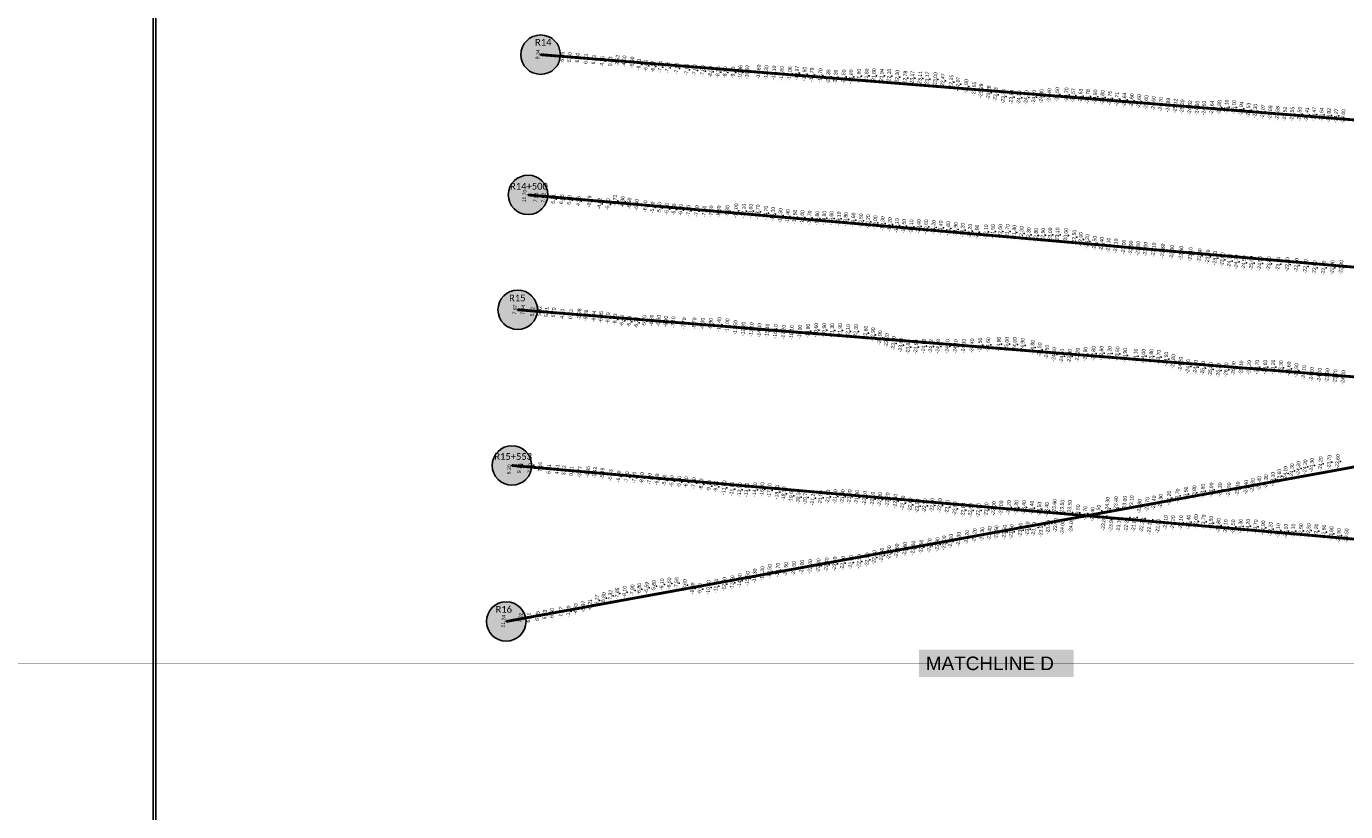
# Model space of a CAD drawing. Header units: feet. Extents: x 850675 to 1077306, y 463961 to 606658.
# Tile 66 of 77: x 943416 to 948096, y 580980 to 583767. Entities that reach past the tile are written whole.
import ezdxf
from ezdxf.enums import TextEntityAlignment as Align

# ---------------------------------------------------------------- set-up
doc = ezdxf.new("R2010")
doc.units = ezdxf.units.FT
doc.header["$MEASUREMENT"] = 0
doc.header["$XCLIPFRAME"] = 0
doc.header["$PDSIZE"] = 100
doc.linetypes.add('DASHED', pattern=[0.75, 0.5, -0.25])
for name, color, linetype in [('Circle', 253, 'Continuous'), ('ELEV8', 7, 'Continuous'), ('MATCHLINE', 7, 'DASHED'), ('Plan', 150, 'Continuous'), ('POINTS8', 7, 'Continuous'), ('Text', 255, 'Continuous')]:
    doc.layers.add(name, color=color, linetype=linetype)
doc.layers.add('MrSID', color=251, linetype='Continuous', transparency=0.2)
doc.styles.add('Legend', font='calibri.ttf')
doc.styles.add('MM-STANDARD', font='txt', dxfattribs={"height": 1})
doc.styles.get("Standard").update_dxf_attribs({"font": 'simplex.shx'})
picture_1 = doc.add_image_def('image8.sid', size_in_pixel=(6313, 6971))
picture_2 = doc.add_image_def('image10.sid', size_in_pixel=(6310, 6968))
picture_3 = doc.add_image_def('image11.jpg', size_in_pixel=(1570, 944))

# ---------------------------------------------------------------- blocks, each defined once
blk = doc.blocks.new('circle-block')
at = {"layer": 'Circle'}
h = blk.add_hatch(color=256, dxfattribs=at)
h.dxf.hatch_style = 1
edge = h.paths.add_edge_path()
edge.add_arc((945749.99, 597641.21), 70, 0, 360)
blk.add_circle((945749.99, 597641.21), 70, dxfattribs=at)

msp = doc.modelspace()

# ---------------------------------------------------------------- linework, layer by layer
at = {"layer": 'MATCHLINE', "color": 1, "const_width": 1, "flags": 128}
msp.add_lwpolyline([(963828.314, 581506.6865), (899094.3378, 581506.6865)], dxfattribs=at)
at = {"layer": 'Plan', "const_width": 10}
for points in [[(945240.29, 583666.58), (948233.3775, 583426.3791)], [(945195.49, 583168.89), (948184.0834, 582907.4214)], [(945158.81, 582761.29), (948152.0257, 582521.0701)], [(945118.32, 581655.1), (948140.4934, 582206.0381)], [(945138.58, 582208.66), (948131.0067, 581946.856)]]:
    msp.add_lwpolyline(points, dxfattribs=at)
at = {"layer": 'POINTS8', "color": 250, "linetype": 'Continuous', "lineweight": 0, "transparency": 33554687}
for p in [(945240.29, 583666.58, 9.34), (945327.189, 583658.516, 6.258), (945353.081, 583656.955, 5.601), (945380.842, 583655.27, 6.398), (945411.112, 583650.447, 6.534), (945438.131, 583648.521, 6.209), (945468.651, 583643.855, 4.157), (945497.303, 583641.777, 0.827), (945522.217, 583644.781, -2.519), (945546.76, 583642.488, -4.596), (945574.6281, 583638.5622, -5.8045), (945598.9233, 583631.3629, -6.231), (945623.8049, 583626.5038, -6.6012), (945649.001, 583624.1046, -6.9714), (945674.3202, 583622.6718, -7.3415), (945699.5712, 583620.3859, -7.7077), (945732.76, 583616.96, -7.8), (945768.49, 583613.02, -7.6), (945796.26, 583610.64, -7.6), (945824.66, 583608.01, -7.8), (945852.43, 583605.4, -8), (945879.2494, 583604.0696, -8.3593), (945904.38, 583603.57, -8.9), (945932.74, 583603.04, -9.2), (945957.9006, 583603.4671, -10.0604), (945983.1922, 583604.9234, -10.971), (946023.23, 583605.24, -11.6), (946050.12, 583603.12, -12.3), (946077.7, 583601.57, -13.1), (946105.49, 583599.73, -13.8), (946133.8027, 583598.9348, -15.0632), (946159.0855, 583600.7182, -16.9741), (946185.45, 583597.47, -17.6), (946211.6006, 583594.5205, -18.7941), (946241.75, 583592.12, -19.7), (946432.07, 583591.91, -21.8), (946270.5186, 583588.166, -20.3474), (946296.16, 583587.18, -21.2), (946324.38, 583587.79, -21.5), (946351.02, 583587.69, -21.8), (946378.63, 583590.38, -21.8), (946406.34, 583590.95, -21.8), (946459.9553, 583591.5164, -21.9387), (946485.92, 583590.49, -22.1), (946514.69, 583586.27, -22.3), (946543.0066, 583583.0522, -22.7818), (946568.3135, 583582.9651, -23.1672), (946595.8451, 583581.9632, -23.1109), (946620.9757, 583580.2361, -23.1685), (946649.8, 583578.03, -23), (946676.8312, 583573.7958, -22.4733), (946706.2551, 583568.7332, -22.1532), (946730.6675, 583561.894, -22.0658), (946759.4, 583553.16, -21.9), (946787.7018, 583544.5988, -22.5467), (946812.1913, 583538.0461, -23.2828), (946838.9785, 583531.0582, -23.2752), (946863.4787, 583524.5302, -23.2299), (946891.48, 583518.4, -23.3), (946920.2639, 583515.5603, -23.8756), (946946.83, 583513.56, -24.3), (946972.54, 583514.02, -24.2), (946999.86, 583515.62, -24.2), (947026.1, 583518.34, -24.3), (947054.04, 583521.01, -24.4), (947082.19, 583524.75, -24.5), (947114.9, 583524.04, -24.7), (947138.9319, 583521.2701, -24.5681), (947164.929, 583519.6197, -24.6281), (947190.9095, 583517.7215, -24.7831), (947216.9333, 583516.6984, -24.8), (947242.893, 583514.5903, -24.8), (947268.7667, 583511.6096, -24.7631), (947294.5977, 583508.2391, -24.7056), (947320.5453, 583505.9606, -24.6354), (947346.4446, 583503.2225, -24.6), (947372.2812, 583499.895, -24.6), (947398.1246, 583496.6216, -24.6), (947423.9785, 583493.4318, -24.6), (947449.8076, 583490.0474, -24.6984), (947475.6728, 583486.9856, -24.8917), (947501.6023, 583484.4828, -25.1156), (947525.9, 583481.15, -25.3), (947553.2875, 583478.3828, -24.8241), (947579.2837, 583476.8894, -24.6), (947603.4, 583476.6, -24.6), (947631.3687, 583477.413, -24.6405), (947657.3735, 583478.8126, -24.875), (947683.335, 583480.6667, -25.1), (947709.3572, 583479.4638, -25.1), (947734.953, 583474.625, -24.9374), (947760.5597, 583469.8394, -24.5295), (947785.05, 583466.07, -24.3), (947812.251, 583463.5577, -24.0673), (947838.0603, 583460.0616, -23.8919), (947863.9965, 583457.6534, -23.5812), (947889.9778, 583455.7633, -23.5196), (947916.005, 583455.3359, -23.5489), (947942.039, 583455.0443, -23.5524), (947968.0388, 583453.6047, -23.4053), (947994.067, 583454.6702, -23.4723), (948020.0213, 583453.4839, -23.6418), (948045.9486, 583450.9867, -23.9194), (948071.9232, 583449.0057, -24.2654), (945195.49, 583168.89, 11.7), (945236.002, 583164.338, 7.613), (945262.459, 583163.25, 7.019), (945295.541, 583154.18, 6.507), (945324.808, 583152.752, 6.656), (945351.997, 583150.472, 6.631), (945384.327, 583146.372, 4.56), (945422.313, 583145.221, -0.79), (945458.718, 583137.096, -4.824), (945488.446, 583135.385, -5.304), (945513.828, 583148.345, -5.733), (945540.28, 583143.81, -6.3), (945564.63, 583137.95, -6.5), (945590.46, 583133.31, -6.4), (945620.99, 583128.15, -6.1), (945646.84, 583123.92, -5.9), (945671.17, 583121.98, -5.3), (945698.03, 583118.82, -5.4), (945723.08, 583116.79, -5.5), (945747.37, 583114.88, -6.2), (945773.74, 583112.3, -7), (945803.97, 583110.95, -7.5), (945830.73, 583109.44, -7.6), (945854.85, 583109.93, -7.6), (945881.9, 583109.85, -8.3), (945912.59, 583111.33, -9.8), (945943.09, 583112.18, -11), (945970.48, 583111.02, -12.1), (945995.27, 583110.92, -13), (946019.97, 583108.54, -13.7), (946048.56, 583104.22, -14.7), (946073.64, 583100.16, -15.3), (946100.3, 583095.4, -16.3), (946125.99, 583092.54, -17.4), (946151.55, 583090.23, -18.5), (946177.83, 583088.75, -19.6), (946203.43, 583086.97, -19.7), (946230.73, 583085.64, -19.8), (946255.64, 583086.26, -19.8), (946281.08, 583085.42, -19.6), (946307.02, 583083.59, -19.1), (946331.98, 583081.83, -18.8), (946359.02, 583079.77, -19.6), (946385.67, 583076.95, -20.5), (946411.21, 583073.59, -20.2), (946436.85, 583070.01, -19), (946462.46, 583066.88, -19.3), (946488.44, 583063.4, -19.2), (946513.17, 583060.04, -19.1), (946538.17, 583057.61, -19.5), (946564.74, 583055.54, -20.1), (946590.78, 583056.26, -20.4), (946617.05, 583055.66, -20.6), (946643.35, 583053.78, -21.2), (946668.92, 583051.85, -21.4), (946695.2, 583049.53, -21.8), (946721.9, 583046.39, -21.9), (946746.85, 583043.84, -22.2), (946772.48, 583039.93, -22.2), (946797.76, 583037.12, -21.9), (946829.14, 583037.93, -22.1), (946853.79, 583038.99, -21.5), (946880.09, 583039.53, -22), (946905.85, 583038.83, -21.7), (946930.25, 583036.07, -21.8), (946955.66, 583031.67, -22.3), (946981.03, 583027.42, -22.3), (947007.06, 583025.08, -22.8), (947031.73, 583025.53, -22.9), (947057.12, 583026.74, -23), (947082.97, 583027.05, -23.1), (947113.23, 583025.28, -23), (947142.99, 583018.88, -22.5), (947165.71, 583010.46, -22.9), (947188.85, 583003.32, -23.2), (947214.78, 582997.38, -23.5), (947239.92, 582993.5, -23.4), (947263.98, 582990.74, -23.1), (947290.26, 582987.81, -23.1), (947318.28, 582983.66, -23), (947343.74, 582980.44, -22.9), (947369.23, 582978.26, -22.8), (947395.51, 582975.88, -23), (947424.38, 582973.56, -23.1), (947456.88, 582969.95, -22.8), (947489.22, 582965.14, -22.9), (947522.01, 582961.56, -22.4), (947554.73, 582957.52, -23.1), (947587.52, 582953.1, -23.3), (947617.08, 582948.7, -23), (947642.4, 582944.32, -23), (947668.1, 582938.94, -23.6), (947693.41, 582934.1, -24.3), (947718.06, 582930.84, -24.7), (947744.43, 582928.14, -24.5), (947771.58, 582926.22, -25), (947801.1, 582925.5, -24.5), (947833.6, 582924.35, -23.8), (947866.08, 582923.42, -23.4), (947898.83, 582921.56, -22.6), (947931.18, 582918.94, -22.3), (947963.18, 582914.97, -22.8), (947995.28, 582910.54, -22.6), (948027.1, 582909.51, -22.6), (948058.45, 582910.56, -22.9), (948089.79, 582911.35, -22.9), (945158.81, 582761.29, 7.87), (945187.351, 582760.301, 7.036), (945220.556, 582754.157, 5.82), (945246.872, 582756.37, 5.317), (945271.783, 582752.535, 5.407), (945296.251, 582750.966, 5.702), (945327.445, 582746.442, 4.101), (945357.648, 582744.567, 0.83), (945387.06, 582744.494, -2.979), (945410.767, 582740.725, -5.859), (945439.149, 582736.823, -6.936), (945463.8481, 582735.2972, -6.9499), (945488.8376, 582730.9801, -6.7891), (945513.8329, 582726.7093, -6.63), (945538.6548, 582721.5701, -6.4801), (945563.7875, 582718.5288, -6.3444), (945589.55, 582715.21, -6.2), (945617.37, 582721.04, -5.7), (945643.61, 582722.7, -6.2), (945668.37, 582721.89, -6.6), (945694.07, 582718.66, -6.9), (945720.63, 582716.59, -7.1), (945758.46, 582712.43, -7.7), (945795.07, 582712.41, -8.7), (945824.2, 582711.74, -9.3), (945853.29, 582710.75, -9.8), (945883.08, 582708.82, -10.4), (945911.95, 582704.46, -11), (945940.56, 582697.96, -11.5), (945968.97, 582692.65, -12.2), (945997.59, 582690.57, -13.1), (946025.79, 582688.43, -14), (946053.66, 582685.78, -15.1), (946082.68, 582684.16, -16.1), (946111.41, 582681.45, -17.2), (946140.04, 582679.85, -18.1), (946169.54, 582681.91, -19), (946198.26, 582685.54, -19.8), (946226.75, 582688.35, -20.6), (946255.49, 582688.32, -20.9), (946283.66, 582688.02, -21.3), (946311.59, 582687.65, -21.9), (946339.89, 582683.88, -22.1), (946367.91, 582684.18, -22.3), (946402.96, 582678.55, -22.6), (946428.78, 582672.66, -22.9), (946452.89, 582661.96, -22.9), (946477.03, 582651.76, -23.2), (946501.7, 582642.05, -23.5), (946527.4, 582635.44, -23.6), (946553.97, 582628.08, -23.8), (946581.34, 582629.13, -23.9), (946608.92, 582632.57, -24), (946634.2502, 582631.0535, -24.0247), (946659.5279, 582630.7169, -24.0811), (946692.53, 582630.84, -24.1), (946721.57, 582630.37, -24.1), (946750.36, 582631.96, -24.3), (946780.18, 582633.12, -24.4), (946808.71, 582635.94, -24.5), (946837.29, 582637.28, -24.6), (946874.96, 582639.36, -24.9), (946903.15, 582638.65, -25), (946931.54, 582637.68, -24.9), (946959.35, 582634.53, -24.9), (946994.76, 582627.64, -24.8), (947019.81, 582618.99, -24.5), (947045.6, 582610.77, -24.5), (947071.46, 582602.09, -24.5), (947098.89, 582596.56, -24.3), (947126.52, 582595.68, -23.8), (947154.37, 582600.44, -23.2), (947182.14, 582603.61, -22.9), (947210.91, 582605.95, -22.8), (947239.2, 582606.79, -22.8), (947267.99, 582606.54, -23.2), (947295.67, 582604.95, -23.6), (947322.89, 582599.3, -23.9), (947360.1, 582596.91, -24.1), (947388.14, 582596.14, -24), (947415.86, 582595.8, -23.8), (947442.31, 582592.76, -23.7), (947468.67, 582585.95, -23.6), (947493.95, 582577.29, -23.8), (947519.92, 582567.91, -24.2), (947546.64, 582560.19, -24.6), (947573.19, 582557.14, -24.9), (947599.27, 582553.44, -25.2), (947626.65, 582548.98, -25.8), (947654.51, 582546.33, -26.2), (947681.66, 582548.13, -26.3), (947707.82, 582552.29, -26), (947735.22, 582554.57, -25.1), (947763.19, 582556.03, -24.2), (947791.47, 582557.34, -23.7), (947819.95, 582557.5, -23.6), (947848.27, 582557.96, -23.2), (947876.02, 582555.48, -23.3), (947903.66, 582551.13, -23.6), (947930.72, 582545.46, -23.9), (947957.23, 582538.98, -24.1), (947984.88, 582532.14, -24.1), (948012.76, 582528.89, -24), (948040.57, 582527.49, -23.9), (948068.86, 582523.42, -23.7), (945138.58, 582208.66, 6.3), (945175.215, 582212.225, 9.163), (945215.774, 582209.614, 7.201), (945248.351, 582203.01, 7.158), (945279.449, 582195.754, 6.314), (945309.158, 582194.256, 4.511), (945333.041, 582190.591, 3.524), (945359.169, 582187.77, 0.107), (947914.75, 582189.87, -24.3), (947938.01, 582197.59, -24.3), (947961.91, 582204.01, -24.3), (947985.5, 582209.1, -24.3), (948016.83, 582214.66, -24.2), (948047.49, 582220.01, -23.7), (948077.46, 582222.25, -23.6), (945389.142, 582184.786, -3.766), (945417.701, 582185.556, -4.949), (945442.029, 582183.352, -5.417), (945468.697, 582179.553, -5.491), (945497.8585, 582173.7373, -5.6344), (945526.46, 582169.28, -6.3), (945556.2, 582166.35, -7.2), (945582.06, 582165.35, -7.7), (945608.98, 582163.5, -8), (945636.1, 582160.87, -7.7), (945662.51, 582158.67, -6.8), (945688.78, 582154.88, -5.9), (945715.62, 582152.67, -5.5), (945741.4, 582149.96, -5.7), (945765.65, 582148.67, -6.5), (945793.81, 582145.45, -7.5), (945819.54, 582141.04, -8.3), (947799.02, 582144.68, -23.4), (947823.15, 582150.86, -23.3), (947847.14, 582159.73, -23.3), (947869.8, 582170.43, -23.6), (947891.85, 582180.78, -24.1), (945847.57, 582135.34, -9.1), (945872.13, 582133.21, -9.9), (945900.65, 582129.32, -11), (945928.69, 582124.93, -11.8), (945955.6, 582122.07, -12.5), (945980.9, 582121.48, -13.5), (946009.54, 582122.15, -14.8), (946035.63, 582123.25, -16), (946061.21, 582120.03, -17.1), (946088.61, 582113.9, -18.3), (946112.62, 582107.74, -18.9), (946138.51, 582101.31, -19.6), (946164.45, 582096.73, -20.3), (946188.84, 582094.91, -20.7), (946268.97, 582096.81, -21.5), (946294.72, 582098.06, -21.6), (946320.64, 582097.96, -21.8), (946345.34, 582097.2, -21.8), (946371.49, 582095.47, -21.9), (947509.13, 582100.4, -22.7), (947538.64, 582107.3, -23.5), (947568.41, 582111.92, -23.8), (947599.03, 582117.43, -23.8), (947629.31, 582121.79, -23.9), (947660.03, 582121.98, -24.3), (947691.37, 582121.96, -24.9), (947722.09, 582125.27, -25.1), (947752.27, 582131.1, -24.4), (947775.44, 582137.53, -23.8), (946215.06, 582092.55, -21.2), (946242.7, 582094, -21.8), (946399.27, 582092.13, -22.1), (946427.56, 582089.36, -22.1), (946452.94, 582088.04, -22), (946479.96, 582086.5, -22.2), (946508.16, 582081.76, -22.3), (946534.53, 582075.45, -22.3), (946560.92, 582068.53, -22.6), (946586.14, 582064.82, -22.5), (946612.21, 582065.58, -22.5), (946638.87, 582067.19, -22.6), (946665.79, 582066.24, -22.8), (946692.19, 582060.79, -22.5), (946719.49, 582054.79, -22.6), (946749, 582050.17, -22.8), (946775.01, 582049.34, -22.6), (946802.64, 582049.2, -22.8), (946830.83, 582051.46, -23.1), (946857.09, 582055.51, -23), (946883.35, 582058, -23), (946910.54, 582059.13, -23.2), (946937.23, 582059.85, -23.2), (946964.33, 582059.37, -23.4), (946991.79, 582057.62, -23.4), (947018.95, 582053.26, -23.5), (947045.35, 582048.67, -23.4), (947230.96, 582047.73, -24.5), (947260.31, 582054.47, -24.3), (947290.63, 582056.8, -23.4), (947321.97, 582058.56, -23), (947346.14, 582060.15, -23.1), (947374.1, 582063.58, -22.9), (947401.51, 582070.24, -22.7), (947425.48, 582075.67, -22.4), (947449.33, 582081.29, -22.3), (947479.2, 582092.91, -22.2), (947053.34, 582002.35, -23.8), (947072.25, 582044.61, -23.6), (947079.53, 582008.08, -23.9), (947100.12, 582041.7, -23.5), (947107.99, 582014.39, -24), (947126.98, 582041.41, -23.5), (947139.04, 582020.37, -24), (947153.57, 582040.98, -23.6), (947181.38, 582038.63, -23.7), (947207.14, 582035.14, -24.4), (947249.21, 582028.28, -23.8), (947275.71, 582024.48, -23.9), (947303.04, 582022.95, -23.1), (947330.22, 582023.79, -22.2), (947356.75, 582023.78, -21.8), (947384.86, 582021, -22.2), (947411.61, 582016.02, -22.1), (947439.23, 582010.61, -22), (947466.93, 582006.3, -22.1), (947492.8, 582005.22, -22.2), (947520.78, 582005.6, -23.1), (947547.84, 582007.7, -22.4), (947574.35, 582009.4, -22.6), (947601.46, 582008.25, -23.7), (947627.67, 582003.7, -23.5), (946788.88, 581959.37, -23.2), (946816.06, 581964.08, -23.3), (946842.3, 581967.07, -23.4), (946866.22, 581970.03, -23.5), (946895.44, 581972.05, -23.5), (946919.83, 581973.69, -23.5), (946951.61, 581979.26, -23.6), (946976.56, 581983.21, -23.7), (947005.4, 581988.66, -23.7), (947028.76, 581995.5, -23.9), (947654.28, 581995.61, -23.8), (947679.71, 581991.25, -24.1), (947706.12, 581990.78, -24.5), (947732.41, 581992.54, -24.3), (947758.76, 581992.99, -24.2), (947786.38, 581990.65, -23.7), (947812.74, 581987.44, -22.9), (947838.9, 581982.44, -22.2), (947866.24, 581977.39, -22.1), (947892.91, 581975.21, -22.1), (947919.77, 581975.79, -22.1), (947947.05, 581977.07, -22.5), (947974.34, 581977.64, -22.5), (948001.17, 581975.96, -22.2), (948028.21, 581972.34, -22.6), (948054.91, 581966.37, -23.6), (948081.52, 581960.21, -23.9), (946542.12, 581911.02, -22.6), (946571.19, 581915.47, -22.6), (946600, 581919.18, -22.6), (946628.96, 581923.94, -22.7), (946657.14, 581928.26, -22.8), (946681.11, 581933.86, -23), (946705.05, 581939.65, -23.1), (946732.78, 581946.79, -23.3), (946761.63, 581953.53, -23.2), (946321.04, 581861.51, -22.5), (946350.16, 581864.77, -22.6), (946379.44, 581867.48, -22.5), (946408.03, 581873.34, -22.5), (946433.42, 581881.78, -22.5), (946459.88, 581890.73, -22.5), (946485.75, 581898.9, -22.5), (946513.08, 581905.2, -22.6), (946009.03, 581816.53, -16.3), (946036.03, 581825.04, -17.3), (946061.75, 581832.1, -18.5), (946090.79, 581837.28, -19.7), (946119.64, 581839.76, -20.5), (946147.87, 581843.14, -21.6), (946176.81, 581847.73, -22), (946205.8, 581849.57, -22.2), (946235.03, 581852.81, -22.4), (946263.98, 581856.05, -22.4), (946292.96, 581859.21, -22.5), (945599.23, 581770.18, -6.8), (945625.659, 581774.1675, -6.5945), (945651.4, 581780.49, -5.8), (945680.06, 581786.47, -6.1), (945706.02, 581789.94, -6.6), (945731.7212, 581790.7718, -7.5556), (945760.81, 581783.74, -8.6), (945788.85, 581771.79, -9.3), (945815.27, 581769.86, -9.9), (945844.65, 581775.51, -10.8), (945872.45, 581780.58, -11.7), (945900.9, 581786.99, -12.6), (945929.18, 581792.56, -13.6), (945955.76, 581799.41, -14.5), (945983.51, 581807.47, -15.5), (945449.5132, 581729.1341, -6.2725), (945473.4581, 581737.487, -6.798), (945497.3926, 581745.8696, -7.3232), (945521.315, 581754.2868, -7.848), (945547.8, 581759.51, -8.1), (945575.58, 581765.35, -7.9), (945239.17, 581673.464, 6.05), (945265.013, 581679.062, 6.227), (945290.444, 581684.499, 6.5), (945321.722, 581689.165, 1.766), (945348.583, 581690.333, -1.898), (945374.152, 581698.558, -4.932), (945401.1, 581707.356, -5.97), (945424.854, 581713.675, -6.206), (945118.32, 581655.1, 11.24), (945178.889, 581667.847, 7.02), (945207.022, 581667.791, 6.112)]:
    msp.add_point(p, dxfattribs=at)

# ---------------------------------------------------------------- block references
at = {"layer": 'Circle'}
for p in [(-509.7, -13974.63), (-554.5, -14472.32), (-591.18, -14879.92), (-611.41, -15432.55), (-631.67, -15986.11)]:
    msp.add_blockref('circle-block', p, dxfattribs=at)

# ---------------------------------------------------------------- texts
at = {"layer": 'ELEV8', "color": 18, "true_color": 0x000000, "transparency": 33554687, "style": 'MM-STANDARD'}
for s, p in [('9.34', (945240.29, 583666.58, 9.34)), ('6.26', (945327.189, 583658.516, 6.258)), ('5.60', (945353.081, 583656.955, 5.601)), ('6.40', (945380.842, 583655.27, 6.398)), ('6.53', (945411.112, 583650.447, 6.534)), ('6.21', (945438.131, 583648.521, 6.209)), ('4.16', (945468.651, 583643.855, 4.157)), ('0.83', (945497.303, 583641.777, 0.827)), ('-2.52', (945522.217, 583644.781, -2.519)), ('-4.60', (945546.76, 583642.488, -4.596)), ('-5.80', (945574.6281, 583638.5622, -5.8045)), ('-6.23', (945598.9233, 583631.3629, -6.231)), ('-6.60', (945623.8049, 583626.5038, -6.6012)), ('-6.97', (945649.001, 583624.1046, -6.9714)), ('-7.34', (945674.3202, 583622.6718, -7.3415)), ('-7.71', (945699.5712, 583620.3859, -7.7077)), ('-7.80', (945732.76, 583616.96, -7.8)), ('-7.60', (945768.49, 583613.02, -7.6)), ('-7.60', (945796.26, 583610.64, -7.6)), ('-7.80', (945824.66, 583608.01, -7.8)), ('-8.00', (945852.43, 583605.4, -8)), ('-8.36', (945879.2494, 583604.0696, -8.3593)), ('-8.90', (945904.38, 583603.57, -8.9)), ('-9.20', (945932.74, 583603.04, -9.2)), ('-10.06', (945957.9006, 583603.4671, -10.0604)), ('-10.97', (945983.1922, 583604.9234, -10.971)), ('-11.60', (946023.23, 583605.24, -11.6)), ('-12.30', (946050.12, 583603.12, -12.3)), ('-13.10', (946077.7, 583601.57, -13.1)), ('-13.80', (946105.49, 583599.73, -13.8)), ('-15.06', (946133.8027, 583598.9348, -15.0632)), ('-16.97', (946159.0855, 583600.7182, -16.9741)), ('-17.60', (946185.45, 583597.47, -17.6)), ('-18.79', (946211.6006, 583594.5205, -18.7941)), ('-19.70', (946241.75, 583592.12, -19.7)), ('-20.35', (946270.5186, 583588.166, -20.3474)), ('-21.20', (946296.16, 583587.18, -21.2)), ('-21.50', (946324.38, 583587.79, -21.5)), ('-21.80', (946351.02, 583587.69, -21.8)), ('-21.80', (946378.63, 583590.38, -21.8)), ('-21.80', (946406.34, 583590.95, -21.8)), ('-21.80', (946432.07, 583591.91, -21.8)), ('-21.94', (946459.9553, 583591.5164, -21.9387)), ('-22.10', (946485.92, 583590.49, -22.1)), ('-22.30', (946514.69, 583586.27, -22.3)), ('-22.78', (946543.0066, 583583.0522, -22.7818)), ('-23.17', (946568.3135, 583582.9651, -23.1672)), ('-23.11', (946595.8451, 583581.9632, -23.1109)), ('-23.17', (946620.9757, 583580.2361, -23.1685)), ('-23.00', (946649.8, 583578.03, -23)), ('-22.47', (946676.8312, 583573.7958, -22.4733)), ('-22.15', (946706.2551, 583568.7332, -22.1532)), ('-22.07', (946730.6675, 583561.894, -22.0658)), ('-21.90', (946759.4, 583553.16, -21.9)), ('-22.55', (946787.7018, 583544.5988, -22.5467)), ('-23.28', (946812.1913, 583538.0461, -23.2828)), ('-23.28', (946838.9785, 583531.0582, -23.2752)), ('-23.23', (946863.4787, 583524.5302, -23.2299)), ('-24.40', (947054.04, 583521.01, -24.4)), ('-24.50', (947082.19, 583524.75, -24.5)), ('-24.70', (947114.9, 583524.04, -24.7)), ('-24.57', (947138.9319, 583521.2701, -24.5681)), ('-23.30', (946891.48, 583518.4, -23.3)), ('-23.88', (946920.2639, 583515.5603, -23.8756)), ('-24.30', (946946.83, 583513.56, -24.3)), ('-24.20', (946972.54, 583514.02, -24.2)), ('-24.20', (946999.86, 583515.62, -24.2)), ('-24.30', (947026.1, 583518.34, -24.3)), ('-24.63', (947164.929, 583519.6197, -24.6281)), ('-24.78', (947190.9095, 583517.7215, -24.7831)), ('-24.80', (947216.9333, 583516.6984, -24.8)), ('-24.80', (947242.893, 583514.5903, -24.8)), ('-24.76', (947268.7667, 583511.6096, -24.7631)), ('-24.71', (947294.5977, 583508.2391, -24.7056)), ('-24.64', (947320.5453, 583505.9606, -24.6354)), ('-24.60', (947346.4446, 583503.2225, -24.6)), ('-24.60', (947372.2812, 583499.895, -24.6)), ('-24.60', (947398.1246, 583496.6216, -24.6)), ('-24.60', (947423.9785, 583493.4318, -24.6)), ('-24.70', (947449.8076, 583490.0474, -24.6984)), ('-24.89', (947475.6728, 583486.9856, -24.8917)), ('-25.12', (947501.6023, 583484.4828, -25.1156)), ('-25.30', (947525.9, 583481.15, -25.3)), ('-24.82', (947553.2875, 583478.3828, -24.8241)), ('-24.60', (947579.2837, 583476.8894, -24.6)), ('-24.60', (947603.4, 583476.6, -24.6)), ('-24.64', (947631.3687, 583477.413, -24.6405)), ('-24.88', (947657.3735, 583478.8126, -24.875)), ('-25.10', (947683.335, 583480.6667, -25.1)), ('-25.10', (947709.3572, 583479.4638, -25.1)), ('-24.94', (947734.953, 583474.625, -24.9374)), ('-24.53', (947760.5597, 583469.8394, -24.5295)), ('-24.30', (947785.05, 583466.07, -24.3)), ('-24.07', (947812.251, 583463.5577, -24.0673)), ('-23.89', (947838.0603, 583460.0616, -23.8919)), ('-23.58', (947863.9965, 583457.6534, -23.5812)), ('-23.52', (947889.9778, 583455.7633, -23.5196)), ('-23.55', (947916.005, 583455.3359, -23.5489)), ('-23.55', (947942.039, 583455.0443, -23.5524)), ('-23.41', (947968.0388, 583453.6047, -23.4053)), ('-23.47', (947994.067, 583454.6702, -23.4723)), ('-23.64', (948020.0213, 583453.4839, -23.6418)), ('-23.92', (948045.9486, 583450.9867, -23.9194)), ('-24.27', (948071.9232, 583449.0057, -24.2654)), ('-24.60', (948097.04, 583447.09, -24.6)), ('11.70', (945193.0289, 583163.9713, 11.7)), ('7.61', (945233.5409, 583159.4193, 7.613)), ('7.02', (945259.9979, 583158.3313, 7.019)), ('6.51', (945295.541, 583154.18, 6.507)), ('6.66', (945324.808, 583152.752, 6.656)), ('6.63', (945351.997, 583150.472, 6.631)), ('4.56', (945384.327, 583146.372, 4.56)), ('-0.79', (945422.313, 583145.221, -0.79)), ('-4.82', (945458.718, 583137.096, -4.824)), ('-5.30', (945488.446, 583135.385, -5.304)), ('-5.73', (945513.828, 583148.345, -5.733)), ('-6.30', (945540.28, 583143.81, -6.3)), ('-6.50', (945564.63, 583137.95, -6.5)), ('-6.40', (945590.46, 583133.31, -6.4)), ('-6.10', (945620.99, 583128.15, -6.1)), ('-5.90', (945646.84, 583123.92, -5.9)), ('-5.30', (945671.17, 583121.98, -5.3)), ('-5.40', (945698.03, 583118.82, -5.4)), ('-5.50', (945723.08, 583116.79, -5.5)), ('-6.20', (945747.37, 583114.88, -6.2)), ('-7.00', (945773.74, 583112.3, -7)), ('-7.50', (945803.97, 583110.95, -7.5)), ('-7.60', (945830.73, 583109.44, -7.6)), ('-7.60', (945854.85, 583109.93, -7.6)), ('-8.30', (945881.9, 583109.85, -8.3)), ('-9.80', (945912.59, 583111.33, -9.8)), ('-11.00', (945943.09, 583112.18, -11)), ('-12.10', (945970.48, 583111.02, -12.1)), ('-13.00', (945995.27, 583110.92, -13)), ('-13.70', (946019.97, 583108.54, -13.7)), ('-14.70', (946048.56, 583104.22, -14.7)), ('-15.30', (946073.64, 583100.16, -15.3)), ('-16.30', (946100.3, 583095.4, -16.3)), ('-17.40', (946125.99, 583092.54, -17.4)), ('-18.50', (946151.55, 583090.23, -18.5)), ('-19.60', (946177.83, 583088.75, -19.6)), ('-19.70', (946203.43, 583086.97, -19.7)), ('-19.80', (946230.73, 583085.64, -19.8)), ('-19.80', (946255.64, 583086.26, -19.8)), ('-19.60', (946281.08, 583085.42, -19.6)), ('-19.10', (946307.02, 583083.59, -19.1)), ('-18.80', (946331.98, 583081.83, -18.8)), ('-19.60', (946359.02, 583079.77, -19.6)), ('-20.50', (946385.67, 583076.95, -20.5)), ('-20.20', (946411.21, 583073.59, -20.2)), ('-19.00', (946436.85, 583070.01, -19)), ('-19.30', (946462.46, 583066.88, -19.3)), ('-19.20', (946488.44, 583063.4, -19.2)), ('-19.10', (946513.17, 583060.04, -19.1)), ('-19.50', (946538.17, 583057.61, -19.5)), ('-20.10', (946564.74, 583055.54, -20.1)), ('-20.40', (946590.78, 583056.26, -20.4)), ('-20.60', (946617.05, 583055.66, -20.6)), ('-21.20', (946643.35, 583053.78, -21.2)), ('-21.40', (946668.92, 583051.85, -21.4)), ('-21.80', (946695.2, 583049.53, -21.8)), ('-21.90', (946721.9, 583046.39, -21.9)), ('-22.20', (946746.85, 583043.84, -22.2)), ('-22.20', (946772.48, 583039.93, -22.2)), ('-21.90', (946797.76, 583037.12, -21.9)), ('-22.10', (946829.14, 583037.93, -22.1)), ('-21.50', (946853.79, 583038.99, -21.5)), ('-22.00', (946880.09, 583039.53, -22)), ('-21.70', (946905.85, 583038.83, -21.7)), ('-21.80', (946930.25, 583036.07, -21.8)), ('-22.30', (946955.66, 583031.67, -22.3)), ('-22.30', (946981.03, 583027.42, -22.3)), ('-22.80', (947007.06, 583025.08, -22.8)), ('-22.90', (947031.73, 583025.53, -22.9)), ('-23.00', (947057.12, 583026.74, -23)), ('-23.10', (947082.97, 583027.05, -23.1)), ('-23.00', (947113.23, 583025.28, -23)), ('-22.50', (947142.99, 583018.88, -22.5)), ('-22.90', (947165.71, 583010.46, -22.9)), ('-23.20', (947188.85, 583003.32, -23.2)), ('-23.50', (947214.78, 582997.38, -23.5)), ('-23.40', (947239.92, 582993.5, -23.4)), ('-23.10', (947263.98, 582990.74, -23.1)), ('-23.10', (947290.26, 582987.81, -23.1)), ('-23.00', (947318.28, 582983.66, -23)), ('-22.90', (947343.74, 582980.44, -22.9)), ('-22.80', (947369.23, 582978.26, -22.8)), ('-23.00', (947395.51, 582975.88, -23)), ('-23.10', (947424.38, 582973.56, -23.1)), ('-22.80', (947456.88, 582969.95, -22.8)), ('-22.90', (947489.22, 582965.14, -22.9)), ('-22.40', (947522.01, 582961.56, -22.4)), ('-23.10', (947554.73, 582957.52, -23.1)), ('-23.30', (947587.52, 582953.1, -23.3)), ('-23.00', (947617.08, 582948.7, -23)), ('-23.00', (947642.4, 582944.32, -23)), ('-23.60', (947668.1, 582938.94, -23.6)), ('-24.30', (947693.41, 582934.1, -24.3)), ('-24.70', (947718.06, 582930.84, -24.7)), ('-24.50', (947744.43, 582928.14, -24.5)), ('-25.00', (947771.58, 582926.22, -25)), ('-24.50', (947801.1, 582925.5, -24.5)), ('-23.80', (947833.6, 582924.35, -23.8)), ('-23.40', (947866.08, 582923.42, -23.4)), ('-22.60', (947898.83, 582921.56, -22.6)), ('-22.30', (947931.18, 582918.94, -22.3)), ('-22.80', (947963.18, 582914.97, -22.8)), ('-22.90', (948089.79, 582911.35, -22.9)), ('-22.60', (947995.28, 582910.54, -22.6)), ('-22.60', (948027.1, 582909.51, -22.6)), ('-22.90', (948058.45, 582910.56, -22.9)), ('7.87', (945158.81, 582761.29, 7.87)), ('7.04', (945187.351, 582760.301, 7.036)), ('5.82', (945220.556, 582754.157, 5.82)), ('5.32', (945246.872, 582756.37, 5.317)), ('5.41', (945271.783, 582752.535, 5.407)), ('5.70', (945296.251, 582750.966, 5.702)), ('4.10', (945327.445, 582746.442, 4.101)), ('0.83', (945357.648, 582744.567, 0.83)), ('-2.98', (945387.06, 582744.494, -2.979)), ('-5.86', (945410.767, 582740.725, -5.859)), ('-6.94', (945439.149, 582736.823, -6.936)), ('-6.95', (945463.8481, 582735.2972, -6.9499)), ('-6.79', (945488.8376, 582730.9801, -6.7891)), ('-6.63', (945513.8329, 582726.7093, -6.63)), ('-6.48', (945538.6548, 582721.5701, -6.4801)), ('-6.34', (945563.7875, 582718.5288, -6.3444)), ('-6.20', (945589.55, 582715.21, -6.2)), ('-5.70', (945617.37, 582721.04, -5.7)), ('-6.20', (945643.61, 582722.7, -6.2)), ('-6.60', (945668.37, 582721.89, -6.6)), ('-6.90', (945694.07, 582718.66, -6.9)), ('-7.10', (945720.63, 582716.59, -7.1)), ('-7.70', (945758.46, 582712.43, -7.7)), ('-8.70', (945795.07, 582712.41, -8.7)), ('-9.30', (945824.2, 582711.74, -9.3)), ('-9.80', (945853.29, 582710.75, -9.8)), ('-10.40', (945883.08, 582708.82, -10.4)), ('-11.00', (945911.95, 582704.46, -11)), ('-11.50', (945940.56, 582697.96, -11.5)), ('-12.20', (945968.97, 582692.65, -12.2)), ('-13.10', (945997.59, 582690.57, -13.1)), ('-14.00', (946025.79, 582688.43, -14)), ('-15.10', (946053.66, 582685.78, -15.1)), ('-16.10', (946082.68, 582684.16, -16.1)), ('-17.20', (946111.41, 582681.45, -17.2)), ('-18.10', (946140.04, 582679.85, -18.1)), ('-19.00', (946169.54, 582681.91, -19)), ('-19.80', (946198.26, 582685.54, -19.8)), ('-20.60', (946226.75, 582688.35, -20.6)), ('-20.90', (946255.49, 582688.32, -20.9)), ('-21.30', (946283.66, 582688.02, -21.3)), ('-21.90', (946311.59, 582687.65, -21.9)), ('-22.10', (946339.89, 582683.88, -22.1)), ('-22.30', (946367.91, 582684.18, -22.3)), ('-22.60', (946402.96, 582678.55, -22.6)), ('-22.90', (946428.78, 582672.66, -22.9)), ('-22.90', (946452.89, 582661.96, -22.9)), ('-23.20', (946477.03, 582651.76, -23.2)), ('-23.50', (946501.7, 582642.05, -23.5)), ('-23.60', (946527.4, 582635.44, -23.6)), ('-24.00', (946608.92, 582632.57, -24)), ('-24.02', (946634.2502, 582631.0535, -24.0247)), ('-24.08', (946659.5279, 582630.7169, -24.0811)), ('-24.10', (946692.53, 582630.84, -24.1)), ('-24.10', (946721.57, 582630.37, -24.1)), ('-24.30', (946750.36, 582631.96, -24.3)), ('-24.40', (946780.18, 582633.12, -24.4)), ('-24.50', (946808.71, 582635.94, -24.5)), ('-24.60', (946837.29, 582637.28, -24.6)), ('-24.90', (946874.96, 582639.36, -24.9)), ('-25.00', (946903.15, 582638.65, -25)), ('-24.90', (946931.54, 582637.68, -24.9)), ('-24.90', (946959.35, 582634.53, -24.9)), ('-23.80', (946553.97, 582628.08, -23.8)), ('-23.90', (946581.34, 582629.13, -23.9)), ('-24.80', (946994.76, 582627.64, -24.8)), ('-24.50', (947019.81, 582618.99, -24.5)), ('-24.50', (947045.6, 582610.77, -24.5)), ('-24.50', (947071.46, 582602.09, -24.5)), ('-24.30', (947098.89, 582596.56, -24.3)), ('-23.80', (947126.52, 582595.68, -23.8)), ('-23.20', (947154.37, 582600.44, -23.2)), ('-22.90', (947182.14, 582603.61, -22.9)), ('-22.80', (947210.91, 582605.95, -22.8)), ('-22.80', (947239.2, 582606.79, -22.8)), ('-23.20', (947267.99, 582606.54, -23.2)), ('-23.60', (947295.67, 582604.95, -23.6)), ('-23.90', (947322.89, 582599.3, -23.9)), ('-24.10', (947360.1, 582596.91, -24.1)), ('-24.00', (947388.14, 582596.14, -24)), ('-23.80', (947415.86, 582595.8, -23.8)), ('-23.70', (947442.31, 582592.76, -23.7)), ('-23.60', (947468.67, 582585.95, -23.6)), ('-23.80', (947493.95, 582577.29, -23.8)), ('-24.20', (947519.92, 582567.91, -24.2)), ('-24.60', (947546.64, 582560.19, -24.6)), ('-24.90', (947573.19, 582557.14, -24.9)), ('-25.20', (947599.27, 582553.44, -25.2)), ('-25.80', (947626.65, 582548.98, -25.8)), ('-26.20', (947654.51, 582546.33, -26.2)), ('-26.30', (947681.66, 582548.13, -26.3)), ('-26.00', (947707.82, 582552.29, -26)), ('-25.10', (947735.22, 582554.57, -25.1)), ('-24.20', (947763.19, 582556.03, -24.2)), ('-23.70', (947791.47, 582557.34, -23.7)), ('-23.60', (947819.95, 582557.5, -23.6)), ('-23.20', (947848.27, 582557.96, -23.2)), ('-23.30', (947876.02, 582555.48, -23.3)), ('-23.60', (947903.66, 582551.13, -23.6)), ('-23.90', (947930.72, 582545.46, -23.9)), ('-24.10', (947957.23, 582538.98, -24.1)), ('-24.10', (947984.88, 582532.14, -24.1)), ('-24.00', (948012.76, 582528.89, -24)), ('-23.90', (948040.57, 582527.49, -23.9)), ('-23.70', (948068.86, 582523.42, -23.7)), ('-24.00', (948097.19, 582520.55, -24)), ('-24.30', (947985.5, 582209.1, -24.3)), ('-24.20', (948016.83, 582214.66, -24.2)), ('-23.70', (948047.49, 582220.01, -23.7)), ('-23.60', (948077.46, 582222.25, -23.6)), ('6.30', (945138.58, 582194.0047, 6.3)), ('9.16', (945175.215, 582197.5697, 9.163)), ('7.20', (945212.5153, 582198.2153, 7.201)), ('7.16', (945248.351, 582203.01, 7.158)), ('6.31', (945279.449, 582195.754, 6.314)), ('4.51', (945309.158, 582194.256, 4.511)), ('3.52', (945333.041, 582190.591, 3.524)), ('0.11', (945359.169, 582187.77, 0.107)), ('-3.77', (945389.142, 582184.786, -3.766)), ('-4.95', (945417.701, 582185.556, -4.949)), ('-5.42', (945442.029, 582183.352, -5.417)), ('-5.49', (945468.697, 582179.553, -5.491)), ('-5.63', (945497.8585, 582173.7373, -5.6344)), ('-6.30', (945526.46, 582169.28, -6.3)), ('-23.60', (947869.8, 582170.43, -23.6)), ('-24.10', (947891.85, 582180.78, -24.1)), ('-24.30', (947914.75, 582189.87, -24.3)), ('-24.30', (947938.01, 582197.59, -24.3)), ('-24.30', (947961.91, 582204.01, -24.3)), ('-7.20', (945556.2, 582166.35, -7.2)), ('-7.70', (945582.06, 582165.35, -7.7)), ('-8.00', (945608.98, 582163.5, -8)), ('-7.70', (945636.1, 582160.87, -7.7)), ('-6.80', (945662.51, 582158.67, -6.8)), ('-5.90', (945688.78, 582154.88, -5.9)), ('-5.50', (945715.62, 582152.67, -5.5)), ('-5.70', (945741.4, 582149.96, -5.7)), ('-6.50', (945765.65, 582148.67, -6.5)), ('-7.50', (945793.81, 582145.45, -7.5)), ('-8.30', (945819.54, 582141.04, -8.3)), ('-9.10', (945847.57, 582135.34, -9.1)), ('-9.90', (945872.13, 582133.21, -9.9)), ('-11.00', (945900.65, 582129.32, -11)), ('-11.80', (945928.69, 582124.93, -11.8)), ('-12.50', (945955.6, 582122.07, -12.5)), ('-13.50', (945980.9, 582121.48, -13.5)), ('-14.80', (946009.54, 582122.15, -14.8)), ('-16.00', (946035.63, 582123.25, -16)), ('-17.10', (946061.21, 582120.03, -17.1)), ('-23.80', (947599.03, 582117.43, -23.8)), ('-23.90', (947629.31, 582121.79, -23.9)), ('-24.30', (947660.03, 582121.98, -24.3)), ('-24.90', (947691.37, 582121.96, -24.9)), ('-25.10', (947722.09, 582125.27, -25.1)), ('-24.40', (947752.27, 582131.1, -24.4)), ('-23.80', (947775.44, 582137.53, -23.8)), ('-23.40', (947799.02, 582144.68, -23.4)), ('-23.30', (947823.15, 582150.86, -23.3)), ('-23.30', (947847.14, 582159.73, -23.3)), ('-18.30', (946088.61, 582113.9, -18.3)), ('-18.90', (946112.62, 582107.74, -18.9)), ('-19.60', (946138.51, 582101.31, -19.6)), ('-20.30', (946164.45, 582096.73, -20.3)), ('-20.70', (946188.84, 582094.91, -20.7)), ('-21.20', (946215.06, 582092.55, -21.2)), ('-21.80', (946242.7, 582094, -21.8)), ('-21.50', (946268.97, 582096.81, -21.5)), ('-21.60', (946294.72, 582098.06, -21.6)), ('-21.80', (946320.64, 582097.96, -21.8)), ('-21.80', (946345.34, 582097.2, -21.8)), ('-21.90', (946371.49, 582095.47, -21.9)), ('-22.10', (946399.27, 582092.13, -22.1)), ('-22.10', (946427.56, 582089.36, -22.1)), ('-22.00', (946452.94, 582088.04, -22)), ('-22.20', (946479.96, 582086.5, -22.2)), ('-22.30', (946508.16, 582081.76, -22.3)), ('-22.30', (946534.53, 582075.45, -22.3)), ('-22.60', (946560.92, 582068.53, -22.6)), ('-24.30', (947260.6254, 582070.7166, -24.3)), ('-23.40', (947290.9454, 582073.0466, -23.4)), ('-23.00', (947322.2854, 582074.8066, -23)), ('-23.10', (947346.4554, 582076.3966, -23.1)), ('-22.70', (947401.51, 582070.24, -22.7)), ('-22.40', (947425.48, 582075.67, -22.4)), ('-22.30', (947449.33, 582081.29, -22.3)), ('-22.20', (947479.2, 582092.91, -22.2)), ('-22.70', (947509.13, 582100.4, -22.7)), ('-23.50', (947538.64, 582107.3, -23.5)), ('-23.80', (947568.41, 582111.92, -23.8)), ('-22.50', (946586.14, 582064.82, -22.5)), ('-22.50', (946612.21, 582065.58, -22.5)), ('-22.60', (946638.87, 582067.19, -22.6)), ('-22.80', (946665.79, 582066.24, -22.8)), ('-22.50', (946692.19, 582060.79, -22.5)), ('-22.60', (946719.49, 582054.79, -22.6)), ('-22.80', (946749, 582050.17, -22.8)), ('-22.60', (946775.01, 582049.34, -22.6)), ('-22.80', (946802.64, 582049.2, -22.8)), ('-23.10', (946830.83, 582051.46, -23.1)), ('-23.00', (946857.09, 582055.51, -23)), ('-23.00', (946883.35, 582058, -23)), ('-23.20', (946910.54, 582059.13, -23.2)), ('-23.20', (946937.23, 582059.85, -23.2)), ('-23.40', (946964.33, 582059.37, -23.4)), ('-23.40', (946991.79, 582057.62, -23.4)), ('-23.50', (947018.95, 582053.26, -23.5)), ('-23.40', (947045.35, 582052.3675, -23.4)), ('-23.60', (947072.25, 582063.499, -23.6)), ('-23.50', (947100.12, 582060.589, -23.5)), ('-23.50', (947126.98, 582060.299, -23.5)), ('-23.60', (947156.0027, 582044.0701, -23.6)), ('-23.70', (947181.38, 582038.63, -23.7)), ('-24.40', (947207.14, 582035.14, -24.4)), ('-24.50', (947228.5878, 582042.8695, -24.5)), ('-22.90', (947374.1, 582063.58, -22.9)), ('-23.60', (946951.61, 581979.26, -23.6)), ('-23.70', (946976.56, 581983.21, -23.7)), ('-23.70', (946999.6154, 581982.2196, -23.7)), ('-23.90', (947025.4074, 581979.9447, -23.9)), ('-23.80', (947050.5963, 581989.2253, -23.8)), ('-23.90', (947076.7863, 581994.9553, -23.9)), ('-24.00', (947100.9898, 581988.5047, -24)), ('-24.00', (947132.0398, 581994.4847, -24)), ('-23.80', (947247.1094, 582002.395, -23.8)), ('-23.90', (947273.6094, 581998.595, -23.9)), ('-23.10', (947300.9394, 581997.065, -23.1)), ('-22.20', (947328.1194, 581997.905, -22.2)), ('-21.80', (947354.6494, 581997.895, -21.8)), ('-22.20', (947382.7594, 581995.115, -22.2)), ('-22.10', (947409.5094, 581990.135, -22.1)), ('-22.00', (947439.9299, 581992.4205, -22)), ('-22.10', (947466.93, 582006.3, -22.1)), ('-22.20', (947492.8, 582005.22, -22.2)), ('-23.10', (947520.78, 582005.6, -23.1)), ('-22.40', (947547.84, 582007.7, -22.4)), ('-22.60', (947574.35, 582009.4, -22.6)), ('-23.70', (947601.46, 582008.25, -23.7)), ('-23.50', (947627.67, 582003.7, -23.5)), ('-23.80', (947654.28, 581995.61, -23.8)), ('-24.10', (947679.71, 581991.25, -24.1)), ('-24.50', (947706.12, 581990.78, -24.5)), ('-24.30', (947732.41, 581992.54, -24.3)), ('-24.20', (947758.76, 581992.99, -24.2)), ('-23.70', (947786.38, 581990.65, -23.7)), ('-22.90', (947812.74, 581987.44, -22.9)), ('-22.20', (947838.9, 581982.44, -22.2)), ('-22.10', (947866.24, 581977.39, -22.1)), ('-22.10', (947892.91, 581975.21, -22.1)), ('-22.10', (947919.77, 581975.79, -22.1)), ('-22.50', (947947.05, 581977.07, -22.5)), ('-22.50', (947974.34, 581977.64, -22.5)), ('-22.20', (948001.17, 581975.96, -22.2)), ('-22.80', (946657.14, 581928.26, -22.8)), ('-23.00', (946681.11, 581933.86, -23)), ('-23.10', (946705.05, 581939.65, -23.1)), ('-23.30', (946732.78, 581946.79, -23.3)), ('-23.20', (946761.63, 581953.53, -23.2)), ('-23.20', (946788.88, 581959.37, -23.2)), ('-23.30', (946816.06, 581964.08, -23.3)), ('-23.40', (946842.3, 581967.07, -23.4)), ('-23.50', (946866.22, 581970.03, -23.5)), ('-23.50', (946895.44, 581972.05, -23.5)), ('-23.50', (946919.83, 581973.69, -23.5)), ('-22.60', (948028.21, 581972.34, -22.6)), ('-23.60', (948054.91, 581966.37, -23.6)), ('-23.90', (948081.52, 581960.21, -23.9)), ('-23.50', (948108.45, 581959.19, -23.5)), ('-22.50', (946433.42, 581881.78, -22.5)), ('-22.50', (946459.88, 581890.73, -22.5)), ('-22.50', (946485.75, 581898.9, -22.5)), ('-22.60', (946513.08, 581905.2, -22.6)), ('-22.60', (946542.12, 581911.02, -22.6)), ('-22.60', (946571.19, 581915.47, -22.6)), ('-22.60', (946600, 581919.18, -22.6)), ('-22.70', (946628.96, 581923.94, -22.7)), ('-19.70', (946090.79, 581837.28, -19.7)), ('-20.50', (946119.64, 581839.76, -20.5)), ('-21.60', (946147.87, 581843.14, -21.6)), ('-22.00', (946176.81, 581847.73, -22)), ('-22.20', (946205.8, 581849.57, -22.2)), ('-22.40', (946235.03, 581852.81, -22.4)), ('-22.40', (946263.98, 581856.05, -22.4)), ('-22.50', (946292.96, 581859.21, -22.5)), ('-22.50', (946321.04, 581861.51, -22.5)), ('-22.60', (946350.16, 581864.77, -22.6)), ('-22.50', (946379.44, 581867.48, -22.5)), ('-22.50', (946408.03, 581873.34, -22.5)), ('-13.60', (945929.18, 581792.56, -13.6)), ('-14.50', (945955.76, 581799.41, -14.5)), ('-15.50', (945983.51, 581807.47, -15.5)), ('-16.30', (946009.03, 581816.53, -16.3)), ('-17.30', (946036.03, 581825.04, -17.3)), ('-18.50', (946061.75, 581832.1, -18.5)), ('-7.85', (945521.315, 581754.2868, -7.848)), ('-8.10', (945547.8, 581759.51, -8.1)), ('-7.90', (945575.58, 581765.35, -7.9)), ('-6.80', (945599.23, 581770.18, -6.8)), ('-6.59', (945625.659, 581774.1675, -6.5945)), ('-5.80', (945651.4, 581780.49, -5.8)), ('-6.10', (945680.06, 581786.47, -6.1)), ('-6.60', (945706.02, 581789.94, -6.6)), ('-7.56', (945731.7212, 581790.7718, -7.5556)), ('-8.60', (945760.81, 581783.74, -8.6)), ('-9.30', (945788.85, 581771.79, -9.3)), ('-9.90', (945815.27, 581769.86, -9.9)), ('-10.80', (945844.65, 581775.51, -10.8)), ('-11.70', (945872.45, 581780.58, -11.7)), ('-12.60', (945900.9, 581786.99, -12.6)), ('-5.97', (945401.1, 581707.356, -5.97)), ('-6.21', (945424.854, 581713.675, -6.206)), ('-6.27', (945449.5132, 581729.1341, -6.2725)), ('-6.80', (945473.4581, 581737.487, -6.798)), ('-7.32', (945497.3926, 581745.8696, -7.3232)), ('11.24', (945118.32, 581655.1, 11.24)), ('7.02', (945178.889, 581667.847, 7.02)), ('6.11', (945207.022, 581667.791, 6.112)), ('6.05', (945239.17, 581673.464, 6.05)), ('6.23', (945265.013, 581679.062, 6.227)), ('6.50', (945290.444, 581684.499, 6.5)), ('1.77', (945321.722, 581689.165, 1.766)), ('-1.90', (945348.583, 581690.333, -1.898)), ('-4.93', (945374.152, 581698.558, -4.932))]:
    msp.add_text(s, height=13, rotation=85, dxfattribs=at).set_placement(p, align=Align.BOTTOM_CENTER)
at = {"layer": 'MATCHLINE', "color": 1, "insert": (946606.7107, 581530.4347), "char_height": 48, "attachment_point": 1, "bg_fill": 1, "box_fill_scale": 1.5, "bg_fill_color": 255, "bg_fill_transparency": 0}
msp.add_mtext_dynamic_manual_height_columns('{\\fArial|b0|i0|c0|p34;MATCHLINE D}', width=500.499458, gutter_width=1521.1859, heights=[0], dxfattribs=at)
at = {"layer": 'Text', "color": 255, "style": 'Legend'}
for s, p in [('R14', (945249.5709, 583710.6387)), ('R14+500', (945198.7861, 583199.6401)), ('R15', (945157.4427, 582803.0992)), ('R15+553', (945142.9456, 582240.8062)), ('R16', (945109.5262, 581698.1145))]:
    msp.add_text(s, height=24, dxfattribs=at).set_placement(p, align=Align.MIDDLE_CENTER)

# ---------------------------------------------------------------- pictures from other files: only their frames are drawn
at = {"layer": 'MrSID'}
image = msp.add_image(picture_3, insert=(851552.7296, 463961.3689), size_in_units=(225757.9943, 135742.3864), rotation=0.370518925, dxfattribs=at)
image.dxf.flags = 7
image = msp.add_image(picture_1, insert=(943713.7971, 561212.1411), size_in_units=(20711.9423, 22870.7349), dxfattribs=at)
image.set_boundary_path([(45.7153, -0.5), (1915.534644, 6970.5)])
image = msp.add_image(picture_2, insert=(923173.4221, 561079.8586), size_in_units=(20702.0997, 22860.8924), dxfattribs=at)
image.dxf.flags = 7

doc.saveas('drawing.dxf')
